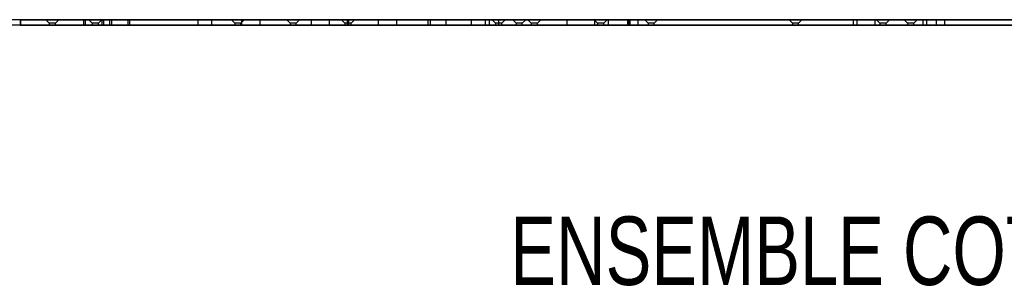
# Model space of a CAD drawing. Header units: millimetres. Extents: x 0 to 841, y 0 to 594.
# Tile 19 of 21: x 565 to 637, y 522 to 541. Entities that reach past the tile are written whole.
import ezdxf

# ---------------------------------------------------------------- set-up
doc = ezdxf.new("R2010")
doc.units = ezdxf.units.MM
doc.layers.add('NOTES', color=6, linetype='Continuous')
doc.layers.add('TRAIT-FORT', color=4, linetype='Continuous', lineweight=25)
doc.styles.add('SLDTEXTSTYLE0', font='TXT', dxfattribs={"width": 0.75})
doc.styles.add('SLDTEXTSTYLE1', font='TXT', dxfattribs={"width": 0.605})

# ---------------------------------------------------------------- blocks, each defined once
blk = doc.blocks.new('SW_NOTE_1')
at = {"layer": 'NOTES', "color": 0, "attachment_point": 2}
for s, insert, char_height, style in [('ENSEMBLE COTATION TROUS', (43.906, 6.445), 5, 'SLDTEXTSTYLE0'), ('Ø', (93.372, 6.255), 4.762, 'SLDTEXTSTYLE1'), ('14', (99.606, 6.445), 5, 'SLDTEXTSTYLE0')]:
    blk.add_mtext(s, dxfattribs=dict(at, insert=insert, char_height=char_height, style=style))

msp = doc.modelspace()

# ---------------------------------------------------------------- linework, layer by layer
at = {"layer": 'TRAIT-FORT', "lineweight": 25}
for p, q in [((588.62926, 541.3817), (476.07926, 541.3817)), ((609.17926, 541.3817), (564.62926, 541.3817)), ((564.72926, 541.3817), (564.67926, 541.3817)), ((564.67926, 541.3817), (749.67926, 541.3817)), ((564.67926, 541.3817), (564.67926, 540.9817)), ((609.12926, 541.3817), (564.72926, 541.3817)), ((564.72926, 540.9817), (564.72926, 541.3817)), ((566.56786, 541.3817), (566.81286, 541.1367)), ((567.50786, 541.3817), (566.56786, 541.3817)), ((567.26286, 541.1367), (567.50786, 541.3817)), ((569.32556, 541.3817), (569.32556, 540.9817)), ((570.67556, 541.3817), (569.33012, 541.3817)), ((569.45256, 541.3817), (569.45256, 540.9817)), ((570.80256, 541.3817), (569.45712, 541.3817)), ((569.70926, 541.3817), (569.95426, 541.1367)), ((569.70926, 541.3817), (569.95426, 541.1367)), ((569.70926, 541.3817), (569.95426, 541.1367)), ((569.70926, 541.3817), (569.95426, 541.1367)), ((569.70926, 541.3817), (569.95426, 541.1367)), ((569.70926, 541.3817), (569.95426, 541.1367)), ((569.70926, 541.3817), (569.95426, 541.1367)), ((569.70926, 541.3817), (569.95426, 541.1367)), ((569.70926, 541.3817), (569.95426, 541.1367)), ((570.64926, 541.3817), (569.70926, 541.3817)), ((570.64926, 541.3817), (569.70926, 541.3817)), ((570.64926, 541.3817), (569.70926, 541.3817)), ((570.64926, 541.3817), (569.70926, 541.3817)), ((570.64926, 541.3817), (569.70926, 541.3817)), ((570.64926, 541.3817), (569.70926, 541.3817)), ((570.64926, 541.3817), (569.70926, 541.3817)), ((570.64926, 541.3817), (569.70926, 541.3817)), ((570.64926, 541.3817), (569.70926, 541.3817)), ((570.40426, 541.1367), (570.64926, 541.3817)), ((570.40426, 541.1367), (570.64926, 541.3817)), ((570.40426, 541.1367), (570.64926, 541.3817)), ((570.40426, 541.1367), (570.64926, 541.3817)), ((570.40426, 541.1367), (570.64926, 541.3817)), ((570.40426, 541.1367), (570.64926, 541.3817)), ((570.40426, 541.1367), (570.64926, 541.3817)), ((570.40426, 541.1367), (570.64926, 541.3817)), ((570.40426, 541.1367), (570.64926, 541.3817)), ((570.67556, 540.9817), (570.67556, 541.3817)), ((570.80256, 540.9817), (570.80256, 541.3817)), ((571.23056, 541.3817), (571.23056, 540.9817)), ((572.58056, 541.3817), (571.23512, 541.3817)), ((571.35756, 541.3817), (571.35756, 540.9817)), ((572.70756, 541.3817), (571.36212, 541.3817)), ((572.58056, 540.9817), (572.58056, 541.3817)), ((572.70756, 540.9817), (572.70756, 541.3817)), ((577.67926, 541.3817), (577.67926, 540.9817)), ((577.67926, 541.3817), (577.67926, 540.9817)), ((577.67926, 541.3817), (577.67926, 540.9817)), ((577.67926, 541.3817), (577.67926, 540.9817)), ((577.67926, 541.3817), (577.67926, 540.9817)), ((577.67926, 541.3817), (577.67926, 540.9817)), ((577.67926, 541.3817), (577.67926, 540.9817)), ((577.67926, 541.3817), (577.67926, 540.9817)), ((577.67926, 541.3817), (577.67926, 540.9817)), ((577.67926, 541.3817), (577.67926, 540.9817)), ((577.67926, 541.3817), (577.67926, 540.9817)), ((577.67926, 541.3817), (577.67926, 540.9817)), ((578.67926, 541.3817), (577.67926, 541.3817)), ((578.67926, 541.3817), (577.67926, 541.3817)), ((578.67926, 541.3817), (577.67926, 541.3817)), ((578.67926, 541.3817), (577.67926, 541.3817)), ((578.67926, 541.3817), (577.67926, 541.3817)), ((578.67926, 541.3817), (577.67926, 541.3817)), ((578.67926, 541.3817), (577.67926, 541.3817)), ((578.67926, 541.3817), (577.67926, 541.3817)), ((578.67926, 541.3817), (577.67926, 541.3817)), ((578.67926, 541.3817), (577.67926, 541.3817)), ((578.67926, 541.3817), (577.67926, 541.3817)), ((578.67926, 541.3817), (577.67926, 541.3817)), ((598.67926, 541.3817), (578.67926, 541.3817)), ((578.67926, 541.3817), (588.67926, 541.3817)), ((578.67926, 541.3817), (578.67926, 540.9817)), ((580.13738, 541.3817), (580.38238, 541.1367)), ((581.07738, 541.3817), (580.13738, 541.3817)), ((580.83238, 541.1367), (581.07738, 541.3817)), ((580.88243, 541.3817), (580.88243, 540.9817)), ((580.88243, 541.3817), (580.88243, 540.9817)), ((582.23243, 541.3817), (580.887, 541.3817)), ((582.23243, 541.3817), (580.887, 541.3817)), ((582.23243, 540.9817), (582.23243, 541.3817)), ((582.23243, 540.9817), (582.23243, 541.3817)), ((584.1825, 541.3817), (584.4275, 541.1367)), ((585.1225, 541.3817), (584.1825, 541.3817)), ((584.8775, 541.1367), (585.1225, 541.3817)), ((585.96243, 541.3817), (585.96243, 540.9817)), ((585.96243, 541.3817), (585.96243, 540.9817)), ((587.31243, 541.3817), (585.967, 541.3817)), ((587.31243, 541.3817), (585.967, 541.3817)), ((587.31243, 540.9817), (587.31243, 541.3817)), ((587.31243, 540.9817), (587.31243, 541.3817)), ((588.18426, 541.3817), (588.42926, 541.1367)), ((588.18426, 541.3817), (588.42926, 541.1367)), ((588.18426, 541.3817), (588.42926, 541.1367)), ((588.18426, 541.3817), (588.42926, 541.1367)), ((589.12426, 541.3817), (588.18426, 541.3817)), ((589.12426, 541.3817), (588.18426, 541.3817)), ((589.12426, 541.3817), (588.18426, 541.3817)), ((589.12426, 541.3817), (588.18426, 541.3817)), ((588.62926, 541.3817), (609.17926, 541.3817)), ((588.62926, 540.9817), (588.62926, 541.3817)), ((588.67926, 541.3817), (588.67926, 540.9817)), ((718.17926, 541.3817), (588.67926, 541.3817)), ((588.67926, 541.3817), (588.72926, 541.3817)), ((588.72926, 541.3817), (718.12926, 541.3817)), ((588.72926, 540.9817), (588.72926, 541.3817)), ((588.87926, 541.1367), (589.12426, 541.3817)), ((588.87926, 541.1367), (589.12426, 541.3817)), ((588.87926, 541.1367), (589.12426, 541.3817)), ((588.87926, 541.1367), (589.12426, 541.3817)), ((590.86956, 541.3817), (590.86956, 540.9817)), ((590.86956, 541.3817), (590.86956, 540.9817)), ((592.21956, 541.3817), (590.87413, 541.3817)), ((592.21956, 541.3817), (590.87413, 541.3817)), ((592.21956, 540.9817), (592.21956, 541.3817)), ((592.21956, 540.9817), (592.21956, 541.3817)), ((594.48426, 541.3817), (594.48426, 540.9817)), ((594.48426, 541.3817), (594.48426, 540.9817)), ((595.83426, 541.3817), (594.48882, 541.3817)), ((595.83426, 541.3817), (594.48882, 541.3817)), ((604.67926, 541.3817), (594.67926, 541.3817)), ((594.67926, 540.9817), (594.67926, 541.3817)), ((595.83426, 540.9817), (595.83426, 541.3817)), ((595.83426, 540.9817), (595.83426, 541.3817)), ((597.65926, 541.3817), (597.65926, 540.9817)), ((597.65926, 541.3817), (597.65926, 540.9817)), ((599.00926, 541.3817), (597.66382, 541.3817)), ((599.00926, 541.3817), (597.66382, 541.3817)), ((598.67926, 541.3817), (599.67926, 541.3817)), ((598.67926, 541.3817), (599.67926, 541.3817)), ((598.67926, 541.3817), (599.67926, 541.3817)), ((598.67926, 541.3817), (599.67926, 541.3817)), ((598.67926, 541.3817), (599.67926, 541.3817)), ((598.67926, 541.3817), (599.67926, 541.3817)), ((598.67926, 541.3817), (599.67926, 541.3817)), ((598.67926, 541.3817), (599.67926, 541.3817)), ((598.67926, 541.3817), (599.67926, 541.3817)), ((598.67926, 541.3817), (599.67926, 541.3817)), ((598.67926, 541.3817), (599.67926, 541.3817)), ((598.67926, 541.3817), (599.67926, 541.3817)), ((598.67926, 541.3817), (598.67926, 540.9817)), ((599.00926, 540.9817), (599.00926, 541.3817)), ((599.00926, 540.9817), (599.00926, 541.3817)), ((599.20926, 541.3817), (599.45426, 541.1367)), ((599.20926, 541.3817), (599.45426, 541.1367)), ((599.20926, 541.3817), (599.45426, 541.1367)), ((599.20926, 541.3817), (599.45426, 541.1367)), ((599.20926, 541.3817), (599.45426, 541.1367)), ((599.20926, 541.3817), (599.45426, 541.1367)), ((600.14926, 541.3817), (599.20926, 541.3817)), ((600.14926, 541.3817), (599.20926, 541.3817)), ((600.14926, 541.3817), (599.20926, 541.3817)), ((600.14926, 541.3817), (599.20926, 541.3817)), ((600.14926, 541.3817), (599.20926, 541.3817)), ((600.14926, 541.3817), (599.20926, 541.3817)), ((599.67926, 540.9817), (599.67926, 541.3817)), ((599.67926, 540.9817), (599.67926, 541.3817)), ((599.67926, 540.9817), (599.67926, 541.3817)), ((599.67926, 540.9817), (599.67926, 541.3817)), ((599.67926, 540.9817), (599.67926, 541.3817)), ((599.67926, 540.9817), (599.67926, 541.3817)), ((599.67926, 540.9817), (599.67926, 541.3817)), ((599.67926, 540.9817), (599.67926, 541.3817)), ((599.67926, 540.9817), (599.67926, 541.3817)), ((599.67926, 540.9817), (599.67926, 541.3817)), ((599.67926, 540.9817), (599.67926, 541.3817)), ((599.67926, 540.9817), (599.67926, 541.3817)), ((599.90426, 541.1367), (600.14926, 541.3817)), ((599.90426, 541.1367), (600.14926, 541.3817)), ((599.90426, 541.1367), (600.14926, 541.3817)), ((599.90426, 541.1367), (600.14926, 541.3817)), ((599.90426, 541.1367), (600.14926, 541.3817)), ((599.90426, 541.1367), (600.14926, 541.3817)), ((600.70926, 541.3817), (600.95426, 541.1367)), ((600.70926, 541.3817), (600.95426, 541.1367)), ((601.64926, 541.3817), (600.70926, 541.3817)), ((601.64926, 541.3817), (600.70926, 541.3817)), ((601.40426, 541.1367), (601.64926, 541.3817)), ((601.40426, 541.1367), (601.64926, 541.3817)), ((601.80926, 541.3817), (602.05426, 541.1367)), ((601.80926, 541.3817), (602.05426, 541.1367)), ((601.80926, 541.3817), (602.05426, 541.1367)), ((601.80926, 541.3817), (602.05426, 541.1367)), ((601.80926, 541.3817), (602.05426, 541.1367)), ((601.80926, 541.3817), (602.05426, 541.1367)), ((602.74926, 541.3817), (601.80926, 541.3817)), ((602.74926, 541.3817), (601.80926, 541.3817)), ((602.74926, 541.3817), (601.80926, 541.3817)), ((602.74926, 541.3817), (601.80926, 541.3817)), ((602.74926, 541.3817), (601.80926, 541.3817)), ((602.74926, 541.3817), (601.80926, 541.3817)), ((602.50426, 541.1367), (602.74926, 541.3817)), ((602.50426, 541.1367), (602.74926, 541.3817)), ((602.50426, 541.1367), (602.74926, 541.3817)), ((602.50426, 541.1367), (602.74926, 541.3817)), ((602.50426, 541.1367), (602.74926, 541.3817)), ((602.50426, 541.1367), (602.74926, 541.3817)), ((604.67926, 540.9817), (604.67926, 541.3817)), ((606.65926, 541.3817), (606.90426, 541.1367)), ((606.65926, 541.3817), (606.90426, 541.1367)), ((606.65926, 541.3817), (606.90426, 541.1367)), ((606.65926, 541.3817), (606.90426, 541.1367)), ((606.65926, 541.3817), (606.90426, 541.1367)), ((606.65926, 541.3817), (606.90426, 541.1367)), ((607.59926, 541.3817), (606.65926, 541.3817)), ((607.59926, 541.3817), (606.65926, 541.3817)), ((607.59926, 541.3817), (606.65926, 541.3817)), ((607.59926, 541.3817), (606.65926, 541.3817)), ((607.59926, 541.3817), (606.65926, 541.3817)), ((607.59926, 541.3817), (606.65926, 541.3817)), ((606.67926, 541.3817), (606.67926, 540.9817)), ((606.67926, 541.3817), (606.67926, 540.9817)), ((606.67926, 541.3817), (606.67926, 540.9817)), ((606.67926, 541.3817), (606.67926, 540.9817)), ((606.67926, 541.3817), (606.67926, 540.9817)), ((606.67926, 541.3817), (606.67926, 540.9817)), ((606.67926, 541.3817), (606.67926, 540.9817)), ((606.67926, 541.3817), (606.67926, 540.9817)), ((606.67926, 541.3817), (606.67926, 540.9817)), ((606.67926, 541.3817), (606.67926, 540.9817)), ((606.67926, 541.3817), (606.67926, 540.9817)), ((606.67926, 541.3817), (606.67926, 540.9817)), ((607.67926, 541.3817), (606.67926, 541.3817)), ((607.67926, 541.3817), (606.67926, 541.3817)), ((607.67926, 541.3817), (606.67926, 541.3817)), ((607.67926, 541.3817), (606.67926, 541.3817)), ((607.67926, 541.3817), (606.67926, 541.3817)), ((607.67926, 541.3817), (606.67926, 541.3817)), ((607.67926, 541.3817), (606.67926, 541.3817)), ((607.67926, 541.3817), (606.67926, 541.3817)), ((607.67926, 541.3817), (606.67926, 541.3817)), ((607.67926, 541.3817), (606.67926, 541.3817)), ((607.67926, 541.3817), (606.67926, 541.3817)), ((607.67926, 541.3817), (606.67926, 541.3817)), ((607.35426, 541.1367), (607.59926, 541.3817)), ((607.35426, 541.1367), (607.59926, 541.3817)), ((607.35426, 541.1367), (607.59926, 541.3817)), ((607.35426, 541.1367), (607.59926, 541.3817)), ((607.35426, 541.1367), (607.59926, 541.3817)), ((607.35426, 541.1367), (607.59926, 541.3817)), ((630.67926, 541.3817), (607.67926, 541.3817)), ((607.67926, 541.3817), (607.67926, 540.9817)), ((697.22926, 541.3817), (609.12926, 541.3817)), ((609.12926, 540.9817), (609.12926, 541.3817)), ((609.17926, 540.9817), (609.17926, 541.3817)), ((609.22926, 540.9817), (609.22926, 541.3817)), ((697.12926, 541.3817), (609.22926, 541.3817)), ((609.27926, 541.3817), (609.22926, 541.3817)), ((609.27926, 540.9817), (609.27926, 541.3817)), ((609.27926, 541.3817), (697.07926, 541.3817)), ((625.58846, 541.3817), (609.84046, 541.3817)), ((609.84046, 541.3817), (609.84046, 540.9817)), ((610.35926, 541.3817), (610.60426, 541.1367)), ((610.35926, 541.3817), (610.60426, 541.1367)), ((610.35926, 541.3817), (610.60426, 541.1367)), ((610.35926, 541.3817), (610.60426, 541.1367)), ((610.35926, 541.3817), (610.60426, 541.1367)), ((610.35926, 541.3817), (610.60426, 541.1367)), ((610.35926, 541.3817), (610.60426, 541.1367)), ((610.35926, 541.3817), (610.60426, 541.1367)), ((610.35926, 541.3817), (610.60426, 541.1367)), ((611.29926, 541.3817), (610.35926, 541.3817)), ((611.29926, 541.3817), (610.35926, 541.3817)), ((611.29926, 541.3817), (610.35926, 541.3817)), ((611.29926, 541.3817), (610.35926, 541.3817)), ((611.29926, 541.3817), (610.35926, 541.3817)), ((611.29926, 541.3817), (610.35926, 541.3817)), ((611.29926, 541.3817), (610.35926, 541.3817)), ((611.29926, 541.3817), (610.35926, 541.3817)), ((611.29926, 541.3817), (610.35926, 541.3817)), ((611.05426, 541.1367), (611.29926, 541.3817)), ((611.05426, 541.1367), (611.29926, 541.3817)), ((611.05426, 541.1367), (611.29926, 541.3817)), ((611.05426, 541.1367), (611.29926, 541.3817)), ((611.05426, 541.1367), (611.29926, 541.3817)), ((611.05426, 541.1367), (611.29926, 541.3817)), ((611.05426, 541.1367), (611.29926, 541.3817)), ((611.05426, 541.1367), (611.29926, 541.3817)), ((611.05426, 541.1367), (611.29926, 541.3817)), ((620.90926, 541.3817), (621.15426, 541.1367)), ((620.90926, 541.3817), (621.15426, 541.1367)), ((620.90926, 541.3817), (621.15426, 541.1367)), ((621.84926, 541.3817), (620.90926, 541.3817)), ((621.84926, 541.3817), (620.90926, 541.3817)), ((621.84926, 541.3817), (620.90926, 541.3817)), ((621.60426, 541.1367), (621.84926, 541.3817)), ((621.60426, 541.1367), (621.84926, 541.3817)), ((621.60426, 541.1367), (621.84926, 541.3817)), ((625.58846, 541.3817), (625.58846, 540.9817)), ((625.86314, 541.3817), (625.86314, 540.9817)), ((627.21314, 541.3817), (625.86771, 541.3817)), ((627.21314, 540.9817), (627.21314, 541.3817)), ((627.29926, 541.3817), (627.54426, 541.1367)), ((627.29926, 541.3817), (627.54426, 541.1367)), ((628.23926, 541.3817), (627.29926, 541.3817)), ((628.23926, 541.3817), (627.29926, 541.3817)), ((627.99426, 541.1367), (628.23926, 541.3817)), ((627.99426, 541.1367), (628.23926, 541.3817)), ((629.32454, 541.3817), (629.56954, 541.1367)), ((629.32454, 541.3817), (629.56954, 541.1367)), ((629.32454, 541.3817), (629.56954, 541.1367)), ((630.26454, 541.3817), (629.32454, 541.3817)), ((630.26454, 541.3817), (629.32454, 541.3817)), ((630.26454, 541.3817), (629.32454, 541.3817)), ((630.01954, 541.1367), (630.26454, 541.3817)), ((630.01954, 541.1367), (630.26454, 541.3817)), ((630.01954, 541.1367), (630.26454, 541.3817)), ((630.67926, 541.3817), (631.67926, 541.3817)), ((630.67926, 541.3817), (631.67926, 541.3817)), ((630.67926, 541.3817), (631.67926, 541.3817)), ((630.67926, 541.3817), (631.67926, 541.3817)), ((630.67926, 541.3817), (631.67926, 541.3817)), ((630.67926, 541.3817), (631.67926, 541.3817)), ((630.67926, 541.3817), (631.67926, 541.3817)), ((630.67926, 541.3817), (631.67926, 541.3817)), ((630.67926, 541.3817), (631.67926, 541.3817)), ((630.67926, 541.3817), (631.67926, 541.3817)), ((630.67926, 541.3817), (631.67926, 541.3817)), ((630.67926, 541.3817), (631.67926, 541.3817)), ((630.67926, 541.3817), (630.67926, 540.9817)), ((630.94314, 541.3817), (630.94314, 540.9817)), ((632.29314, 541.3817), (630.94771, 541.3817)), ((631.67926, 540.9817), (631.67926, 541.3817)), ((631.67926, 540.9817), (631.67926, 541.3817)), ((631.67926, 540.9817), (631.67926, 541.3817)), ((631.67926, 540.9817), (631.67926, 541.3817)), ((631.67926, 540.9817), (631.67926, 541.3817)), ((631.67926, 540.9817), (631.67926, 541.3817)), ((631.67926, 540.9817), (631.67926, 541.3817)), ((631.67926, 540.9817), (631.67926, 541.3817)), ((631.67926, 540.9817), (631.67926, 541.3817)), ((631.67926, 540.9817), (631.67926, 541.3817)), ((631.67926, 540.9817), (631.67926, 541.3817)), ((631.67926, 540.9817), (631.67926, 541.3817)), ((632.29314, 540.9817), (632.29314, 541.3817)), ((588.62926, 540.9817), (476.07926, 540.9817)), ((609.17926, 540.9817), (564.62926, 540.9817)), ((564.72926, 540.9817), (564.67926, 540.9817)), ((564.67926, 540.9817), (749.67926, 540.9817)), ((609.12926, 540.9817), (564.72926, 540.9817)), ((566.81286, 541.1367), (566.81286, 540.9817)), ((567.26286, 541.1367), (566.81286, 541.1367)), ((567.26286, 540.9817), (566.81286, 540.9817)), ((567.26286, 540.9817), (567.26286, 541.1367)), ((570.67556, 540.9817), (569.33012, 540.9817)), ((570.80256, 540.9817), (569.45712, 540.9817)), ((569.95426, 541.1367), (569.95426, 540.9817)), ((569.95426, 541.1367), (569.95426, 540.9817)), ((569.95426, 541.1367), (569.95426, 540.9817)), ((569.95426, 541.1367), (569.95426, 540.9817)), ((569.95426, 541.1367), (569.95426, 540.9817)), ((569.95426, 541.1367), (569.95426, 540.9817)), ((569.95426, 541.1367), (569.95426, 540.9817)), ((569.95426, 541.1367), (569.95426, 540.9817)), ((569.95426, 541.1367), (569.95426, 540.9817)), ((570.40426, 541.1367), (569.95426, 541.1367)), ((570.40426, 541.1367), (569.95426, 541.1367)), ((570.40426, 541.1367), (569.95426, 541.1367)), ((570.40426, 541.1367), (569.95426, 541.1367)), ((570.40426, 541.1367), (569.95426, 541.1367)), ((570.40426, 541.1367), (569.95426, 541.1367)), ((570.40426, 541.1367), (569.95426, 541.1367)), ((570.40426, 541.1367), (569.95426, 541.1367)), ((570.40426, 541.1367), (569.95426, 541.1367)), ((570.40426, 540.9817), (569.95426, 540.9817)), ((570.40426, 540.9817), (569.95426, 540.9817)), ((570.40426, 540.9817), (569.95426, 540.9817)), ((570.40426, 540.9817), (569.95426, 540.9817)), ((570.40426, 540.9817), (569.95426, 540.9817)), ((570.40426, 540.9817), (569.95426, 540.9817)), ((570.40426, 540.9817), (569.95426, 540.9817)), ((570.40426, 540.9817), (569.95426, 540.9817)), ((570.40426, 540.9817), (569.95426, 540.9817)), ((570.40426, 540.9817), (570.40426, 541.1367)), ((570.40426, 540.9817), (570.40426, 541.1367)), ((570.40426, 540.9817), (570.40426, 541.1367)), ((570.40426, 540.9817), (570.40426, 541.1367)), ((570.40426, 540.9817), (570.40426, 541.1367)), ((570.40426, 540.9817), (570.40426, 541.1367)), ((570.40426, 540.9817), (570.40426, 541.1367)), ((570.40426, 540.9817), (570.40426, 541.1367)), ((570.40426, 540.9817), (570.40426, 541.1367)), ((572.58056, 540.9817), (571.23512, 540.9817)), ((572.70756, 540.9817), (571.36212, 540.9817)), ((578.67926, 540.9817), (577.67926, 540.9817)), ((578.67926, 540.9817), (577.67926, 540.9817)), ((578.67926, 540.9817), (577.67926, 540.9817)), ((578.67926, 540.9817), (577.67926, 540.9817)), ((578.67926, 540.9817), (577.67926, 540.9817)), ((578.67926, 540.9817), (577.67926, 540.9817)), ((578.67926, 540.9817), (577.67926, 540.9817)), ((578.67926, 540.9817), (577.67926, 540.9817)), ((578.67926, 540.9817), (577.67926, 540.9817)), ((578.67926, 540.9817), (577.67926, 540.9817)), ((578.67926, 540.9817), (577.67926, 540.9817)), ((578.67926, 540.9817), (577.67926, 540.9817)), ((598.67926, 540.9817), (578.67926, 540.9817)), ((578.67926, 540.9817), (588.67926, 540.9817)), ((580.38238, 541.1367), (580.38238, 540.9817)), ((580.83238, 541.1367), (580.38238, 541.1367)), ((580.83238, 540.9817), (580.38238, 540.9817)), ((580.83238, 540.9817), (580.83238, 541.1367)), ((582.23243, 540.9817), (580.887, 540.9817)), ((582.23243, 540.9817), (580.887, 540.9817)), ((584.4275, 541.1367), (584.4275, 540.9817)), ((584.8775, 541.1367), (584.4275, 541.1367)), ((584.8775, 540.9817), (584.4275, 540.9817)), ((584.8775, 540.9817), (584.8775, 541.1367)), ((587.31243, 540.9817), (585.967, 540.9817)), ((587.31243, 540.9817), (585.967, 540.9817)), ((588.42926, 541.1367), (588.42926, 540.9817)), ((588.42926, 541.1367), (588.42926, 540.9817)), ((588.42926, 541.1367), (588.42926, 540.9817)), ((588.42926, 541.1367), (588.42926, 540.9817)), ((588.87926, 541.1367), (588.42926, 541.1367)), ((588.87926, 541.1367), (588.42926, 541.1367)), ((588.87926, 541.1367), (588.42926, 541.1367)), ((588.87926, 541.1367), (588.42926, 541.1367)), ((588.87926, 540.9817), (588.42926, 540.9817)), ((588.87926, 540.9817), (588.42926, 540.9817)), ((588.87926, 540.9817), (588.42926, 540.9817)), ((588.87926, 540.9817), (588.42926, 540.9817)), ((588.62926, 540.9817), (609.17926, 540.9817)), ((718.17926, 540.9817), (588.67926, 540.9817)), ((588.67926, 540.9817), (588.72926, 540.9817)), ((588.72926, 540.9817), (718.12926, 540.9817)), ((588.87926, 540.9817), (588.87926, 541.1367)), ((588.87926, 540.9817), (588.87926, 541.1367)), ((588.87926, 540.9817), (588.87926, 541.1367)), ((588.87926, 540.9817), (588.87926, 541.1367)), ((592.21956, 540.9817), (590.87413, 540.9817)), ((592.21956, 540.9817), (590.87413, 540.9817)), ((595.83426, 540.9817), (594.48882, 540.9817)), ((595.83426, 540.9817), (594.48882, 540.9817)), ((604.67926, 540.9817), (594.67926, 540.9817)), ((599.00926, 540.9817), (597.66382, 540.9817)), ((599.00926, 540.9817), (597.66382, 540.9817)), ((598.67926, 540.9817), (599.67926, 540.9817)), ((598.67926, 540.9817), (599.67926, 540.9817)), ((598.67926, 540.9817), (599.67926, 540.9817)), ((598.67926, 540.9817), (599.67926, 540.9817)), ((598.67926, 540.9817), (599.67926, 540.9817)), ((598.67926, 540.9817), (599.67926, 540.9817)), ((598.67926, 540.9817), (599.67926, 540.9817)), ((598.67926, 540.9817), (599.67926, 540.9817)), ((598.67926, 540.9817), (599.67926, 540.9817)), ((598.67926, 540.9817), (599.67926, 540.9817)), ((598.67926, 540.9817), (599.67926, 540.9817)), ((598.67926, 540.9817), (599.67926, 540.9817)), ((599.45426, 541.1367), (599.45426, 540.9817)), ((599.45426, 541.1367), (599.45426, 540.9817)), ((599.45426, 541.1367), (599.45426, 540.9817)), ((599.45426, 541.1367), (599.45426, 540.9817)), ((599.45426, 541.1367), (599.45426, 540.9817)), ((599.45426, 541.1367), (599.45426, 540.9817)), ((599.90426, 541.1367), (599.45426, 541.1367)), ((599.90426, 541.1367), (599.45426, 541.1367)), ((599.90426, 541.1367), (599.45426, 541.1367)), ((599.90426, 541.1367), (599.45426, 541.1367)), ((599.90426, 541.1367), (599.45426, 541.1367)), ((599.90426, 541.1367), (599.45426, 541.1367)), ((599.90426, 540.9817), (599.45426, 540.9817)), ((599.90426, 540.9817), (599.45426, 540.9817)), ((599.90426, 540.9817), (599.45426, 540.9817)), ((599.90426, 540.9817), (599.45426, 540.9817)), ((599.90426, 540.9817), (599.45426, 540.9817)), ((599.90426, 540.9817), (599.45426, 540.9817)), ((599.90426, 540.9817), (599.90426, 541.1367)), ((599.90426, 540.9817), (599.90426, 541.1367)), ((599.90426, 540.9817), (599.90426, 541.1367)), ((599.90426, 540.9817), (599.90426, 541.1367)), ((599.90426, 540.9817), (599.90426, 541.1367)), ((599.90426, 540.9817), (599.90426, 541.1367)), ((600.95426, 541.1367), (600.95426, 540.9817)), ((600.95426, 541.1367), (600.95426, 540.9817)), ((601.40426, 541.1367), (600.95426, 541.1367)), ((601.40426, 541.1367), (600.95426, 541.1367)), ((601.40426, 540.9817), (600.95426, 540.9817)), ((601.40426, 540.9817), (600.95426, 540.9817)), ((601.40426, 540.9817), (601.40426, 541.1367)), ((601.40426, 540.9817), (601.40426, 541.1367)), ((602.05426, 541.1367), (602.05426, 540.9817)), ((602.05426, 541.1367), (602.05426, 540.9817)), ((602.05426, 541.1367), (602.05426, 540.9817)), ((602.05426, 541.1367), (602.05426, 540.9817)), ((602.05426, 541.1367), (602.05426, 540.9817)), ((602.05426, 541.1367), (602.05426, 540.9817)), ((602.50426, 541.1367), (602.05426, 541.1367)), ((602.50426, 541.1367), (602.05426, 541.1367)), ((602.50426, 541.1367), (602.05426, 541.1367)), ((602.50426, 541.1367), (602.05426, 541.1367)), ((602.50426, 541.1367), (602.05426, 541.1367)), ((602.50426, 541.1367), (602.05426, 541.1367)), ((602.50426, 540.9817), (602.05426, 540.9817)), ((602.50426, 540.9817), (602.05426, 540.9817)), ((602.50426, 540.9817), (602.05426, 540.9817)), ((602.50426, 540.9817), (602.05426, 540.9817)), ((602.50426, 540.9817), (602.05426, 540.9817)), ((602.50426, 540.9817), (602.05426, 540.9817)), ((602.50426, 540.9817), (602.50426, 541.1367)), ((602.50426, 540.9817), (602.50426, 541.1367)), ((602.50426, 540.9817), (602.50426, 541.1367)), ((602.50426, 540.9817), (602.50426, 541.1367)), ((602.50426, 540.9817), (602.50426, 541.1367)), ((602.50426, 540.9817), (602.50426, 541.1367)), ((607.67926, 540.9817), (606.67926, 540.9817)), ((607.67926, 540.9817), (606.67926, 540.9817)), ((607.67926, 540.9817), (606.67926, 540.9817)), ((607.67926, 540.9817), (606.67926, 540.9817)), ((607.67926, 540.9817), (606.67926, 540.9817)), ((607.67926, 540.9817), (606.67926, 540.9817)), ((607.67926, 540.9817), (606.67926, 540.9817)), ((607.67926, 540.9817), (606.67926, 540.9817)), ((607.67926, 540.9817), (606.67926, 540.9817)), ((607.67926, 540.9817), (606.67926, 540.9817)), ((607.67926, 540.9817), (606.67926, 540.9817)), ((607.67926, 540.9817), (606.67926, 540.9817)), ((606.90426, 541.1367), (606.90426, 540.9817)), ((606.90426, 541.1367), (606.90426, 540.9817)), ((606.90426, 541.1367), (606.90426, 540.9817)), ((606.90426, 541.1367), (606.90426, 540.9817)), ((606.90426, 541.1367), (606.90426, 540.9817)), ((606.90426, 541.1367), (606.90426, 540.9817)), ((607.35426, 541.1367), (606.90426, 541.1367)), ((607.35426, 541.1367), (606.90426, 541.1367)), ((607.35426, 541.1367), (606.90426, 541.1367)), ((607.35426, 541.1367), (606.90426, 541.1367)), ((607.35426, 541.1367), (606.90426, 541.1367)), ((607.35426, 541.1367), (606.90426, 541.1367)), ((607.35426, 540.9817), (606.90426, 540.9817)), ((607.35426, 540.9817), (606.90426, 540.9817)), ((607.35426, 540.9817), (606.90426, 540.9817)), ((607.35426, 540.9817), (606.90426, 540.9817)), ((607.35426, 540.9817), (606.90426, 540.9817)), ((607.35426, 540.9817), (606.90426, 540.9817)), ((607.35426, 540.9817), (607.35426, 541.1367)), ((607.35426, 540.9817), (607.35426, 541.1367)), ((607.35426, 540.9817), (607.35426, 541.1367)), ((607.35426, 540.9817), (607.35426, 541.1367)), ((607.35426, 540.9817), (607.35426, 541.1367)), ((607.35426, 540.9817), (607.35426, 541.1367)), ((630.67926, 540.9817), (607.67926, 540.9817)), ((697.22926, 540.9817), (609.12926, 540.9817)), ((697.12926, 540.9817), (609.22926, 540.9817)), ((609.27926, 540.9817), (609.22926, 540.9817)), ((609.27926, 540.9817), (697.07926, 540.9817)), ((625.58846, 540.9817), (609.84046, 540.9817)), ((610.60426, 541.1367), (610.60426, 540.9817)), ((610.60426, 541.1367), (610.60426, 540.9817)), ((610.60426, 541.1367), (610.60426, 540.9817)), ((610.60426, 541.1367), (610.60426, 540.9817)), ((610.60426, 541.1367), (610.60426, 540.9817)), ((610.60426, 541.1367), (610.60426, 540.9817)), ((610.60426, 541.1367), (610.60426, 540.9817)), ((610.60426, 541.1367), (610.60426, 540.9817)), ((610.60426, 541.1367), (610.60426, 540.9817)), ((611.05426, 541.1367), (610.60426, 541.1367)), ((611.05426, 541.1367), (610.60426, 541.1367)), ((611.05426, 541.1367), (610.60426, 541.1367)), ((611.05426, 541.1367), (610.60426, 541.1367)), ((611.05426, 541.1367), (610.60426, 541.1367)), ((611.05426, 541.1367), (610.60426, 541.1367)), ((611.05426, 541.1367), (610.60426, 541.1367)), ((611.05426, 541.1367), (610.60426, 541.1367)), ((611.05426, 541.1367), (610.60426, 541.1367)), ((611.05426, 540.9817), (610.60426, 540.9817)), ((611.05426, 540.9817), (610.60426, 540.9817)), ((611.05426, 540.9817), (610.60426, 540.9817)), ((611.05426, 540.9817), (610.60426, 540.9817)), ((611.05426, 540.9817), (610.60426, 540.9817)), ((611.05426, 540.9817), (610.60426, 540.9817)), ((611.05426, 540.9817), (610.60426, 540.9817)), ((611.05426, 540.9817), (610.60426, 540.9817)), ((611.05426, 540.9817), (610.60426, 540.9817)), ((611.05426, 540.9817), (611.05426, 541.1367)), ((611.05426, 540.9817), (611.05426, 541.1367)), ((611.05426, 540.9817), (611.05426, 541.1367)), ((611.05426, 540.9817), (611.05426, 541.1367)), ((611.05426, 540.9817), (611.05426, 541.1367)), ((611.05426, 540.9817), (611.05426, 541.1367)), ((611.05426, 540.9817), (611.05426, 541.1367)), ((611.05426, 540.9817), (611.05426, 541.1367)), ((611.05426, 540.9817), (611.05426, 541.1367)), ((621.15426, 541.1367), (621.15426, 540.9817)), ((621.15426, 541.1367), (621.15426, 540.9817)), ((621.15426, 541.1367), (621.15426, 540.9817)), ((621.60426, 541.1367), (621.15426, 541.1367)), ((621.60426, 541.1367), (621.15426, 541.1367)), ((621.60426, 541.1367), (621.15426, 541.1367)), ((621.60426, 540.9817), (621.15426, 540.9817)), ((621.60426, 540.9817), (621.15426, 540.9817)), ((621.60426, 540.9817), (621.15426, 540.9817)), ((621.60426, 540.9817), (621.60426, 541.1367)), ((621.60426, 540.9817), (621.60426, 541.1367)), ((621.60426, 540.9817), (621.60426, 541.1367)), ((627.21314, 540.9817), (625.86771, 540.9817)), ((627.54426, 541.1367), (627.54426, 540.9817)), ((627.54426, 541.1367), (627.54426, 540.9817)), ((627.99426, 541.1367), (627.54426, 541.1367)), ((627.99426, 541.1367), (627.54426, 541.1367)), ((627.99426, 540.9817), (627.54426, 540.9817)), ((627.99426, 540.9817), (627.54426, 540.9817)), ((627.99426, 540.9817), (627.99426, 541.1367)), ((627.99426, 540.9817), (627.99426, 541.1367)), ((629.56954, 541.1367), (629.56954, 540.9817)), ((629.56954, 541.1367), (629.56954, 540.9817)), ((629.56954, 541.1367), (629.56954, 540.9817)), ((630.01954, 541.1367), (629.56954, 541.1367)), ((630.01954, 541.1367), (629.56954, 541.1367)), ((630.01954, 541.1367), (629.56954, 541.1367)), ((630.01954, 540.9817), (629.56954, 540.9817)), ((630.01954, 540.9817), (629.56954, 540.9817)), ((630.01954, 540.9817), (629.56954, 540.9817)), ((630.01954, 540.9817), (630.01954, 541.1367)), ((630.01954, 540.9817), (630.01954, 541.1367)), ((630.01954, 540.9817), (630.01954, 541.1367)), ((630.67926, 540.9817), (631.67926, 540.9817)), ((630.67926, 540.9817), (631.67926, 540.9817)), ((630.67926, 540.9817), (631.67926, 540.9817)), ((630.67926, 540.9817), (631.67926, 540.9817)), ((630.67926, 540.9817), (631.67926, 540.9817)), ((630.67926, 540.9817), (631.67926, 540.9817)), ((630.67926, 540.9817), (631.67926, 540.9817)), ((630.67926, 540.9817), (631.67926, 540.9817)), ((630.67926, 540.9817), (631.67926, 540.9817)), ((630.67926, 540.9817), (631.67926, 540.9817)), ((630.67926, 540.9817), (631.67926, 540.9817)), ((630.67926, 540.9817), (631.67926, 540.9817)), ((632.29314, 540.9817), (630.94771, 540.9817))]:
    msp.add_line(p, q, dxfattribs=at)

# ---------------------------------------------------------------- block references
at = {"layer": 'NOTES'}
msp.add_blockref('SW_NOTE_1', (593.40011, 520.56922), dxfattribs=at)

doc.saveas('drawing.dxf')
